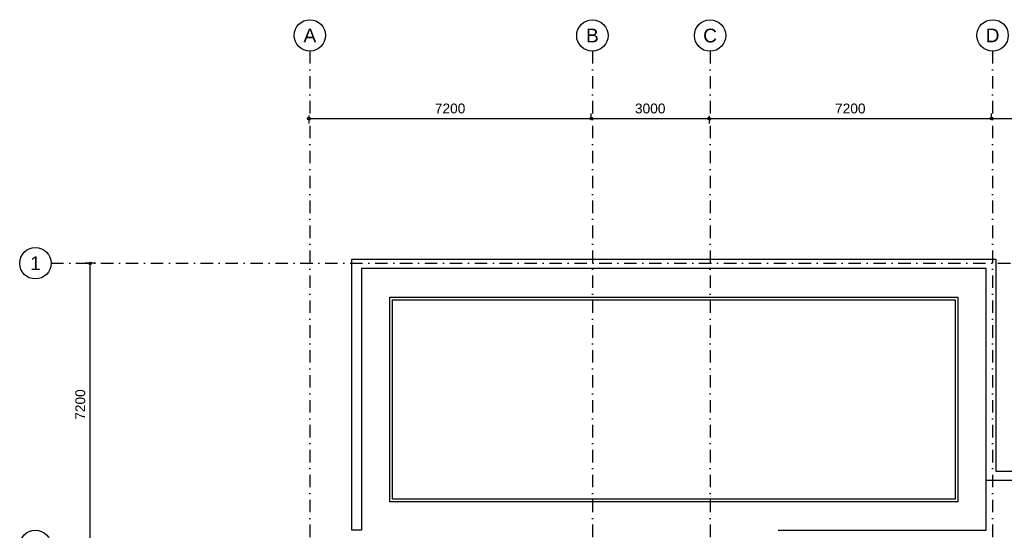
# Model space of a CAD drawing. Header units: millimetres. Extents: x 1137596 to 6076935, y -417599 to 265181.
# Tile 44 of 47: x 1438634 to 1463729, y -298676 to -285665. Entities that reach past the tile are written whole.
import ezdxf
from ezdxf.enums import TextEntityAlignment as Align

# ---------------------------------------------------------------- set-up
doc = ezdxf.new("R2010")
doc.units = ezdxf.units.MM
doc.header["$LTSCALE"] = 50
doc.header["$PDMODE"] = 3
doc.header["$PDSIZE"] = 1
doc.linetypes.add('DASHDOT2', pattern=[12.7, 6.35, -3.175, 0, -3.175])
doc.layers.get('0').update_dxf_attribs({"linetype": 'CONTINUOUS'})
doc.layers.get('DEFPOINTS').update_dxf_attribs({"linetype": 'CONTINUOUS'})
for name, color, linetype in [('AL27----_DAKEN', 7, 'CONTINUOUS'), ('bib @ 100', 7, 'CONTINUOUS'), ('DIM25', 1, 'CONTINUOUS'), ('Stramien-Alg-Az', 9, 'DASHDOT2'), ('Stramien-Alg-Drs', 8, 'CONTINUOUS'), ('Stramien-Alg-Txt', 2, 'CONTINUOUS')]:
    doc.layers.add(name, color=color, linetype=linetype)
doc.styles.add('BOS3', font='arial.ttf')
doc.dimstyles.new('BOS3', dxfattribs={"dimtxt": 2.5, "dimasz": 1.25, "dimexe": 1.25, "dimexo": 0, "dimgap": 1.25, "dimtad": 1, "dimdec": 3, "dimdsep": 46, "dimtxsty": 'BOS3', "dimblk": 'SMALL', "dimblk1": 'SMALL', "dimblk2": 'SMALL', "dimsah": 1, "dimcen": 2.5, "dimclrd": 1, "dimclre": 1, "dimclrt": 2, "dimadec": 4, "dimazin": 2, "dimtfac": 0.4, "dimtdec": 0, "dimtix": 1, "dimtmove": 2, "dimatfit": 3, "dimfxl": 1.25, "dimfxlon": 1, "dimtvp": 1, "dimtolj": 1, "dimarcsym": 0})

# ---------------------------------------------------------------- blocks, each defined once
blk = doc.blocks.new('*U247')
at = {"layer": 'Stramien-Alg-Drs'}
blk.add_circle((-4, 0), 4, dxfattribs=at)
at = {"layer": 'Stramien-Alg-Txt', "style": 'BOS3'}
blk.add_attdef('TEKST', text='', height=3.5, dxfattribs=at).set_placement((-4, 0), align=Align.MIDDLE)
blk = doc.blocks.new('_Small')
at = {"color": 0, "linetype": 'ByBlock', "lineweight": -2}
blk.add_circle((0, 0), 0.25, dxfattribs=at)
blk = doc.blocks.new('*D173')
at = {"layer": 'DEFPOINTS', "color": 0, "transparency": 16777216}
for p in [(704627, -563117), (704882, -563117), (704627, -570317)]:
    blk.add_point(p, dxfattribs=at)
at = {"layer": 'DIM25', "color": 1, "lineweight": -2, "transparency": 16777216}
for p, q in [((704752, -563117), (704502, -563117)), ((704627, -570317), (704627, -563117)), ((704627, -570317), (704752, -570317))]:
    blk.add_line(p, q, dxfattribs=at)
at = {"layer": 'DIM25', "color": 1, "lineweight": -2, "transparency": 16777216, "xscale": 125, "yscale": 125, "zscale": 125}
for p, rotation in [((704627, -563117), 90), ((704627, -570317), 270)]:
    blk.add_blockref('_Small', p, dxfattribs=dict(at, rotation=rotation))
at = {"layer": 'DIM25', "color": 2, "transparency": 16777216, "insert": (704374, -566717), "char_height": 250, "attachment_point": 5, "rotation": 90, "style": 'BOS3'}
blk.add_mtext('\\A1;7200', dxfattribs=at)
blk = doc.blocks.new('*D190')
at = {"layer": 'DEFPOINTS', "color": 0, "transparency": 16777216}
for p in [(710199, -559231), (717399, -559428), (717399, -559557)]:
    blk.add_point(p, dxfattribs=at)
at = {"layer": 'DIM25', "color": 1, "lineweight": -2, "transparency": 16777216}
for p, q in [((710199, -559356), (710199, -559553)), ((717399, -559432), (717399, -559303)), ((710199, -559428), (717399, -559428))]:
    blk.add_line(p, q, dxfattribs=at)
at = {"layer": 'DIM25', "color": 1, "lineweight": -2, "transparency": 16777216, "xscale": 125, "yscale": 125, "zscale": 125, "rotation": 180}
blk.add_blockref('_Small', (710199, -559428), dxfattribs=at)
at = {"layer": 'DIM25', "color": 1, "lineweight": -2, "transparency": 16777216, "xscale": 125, "yscale": 125, "zscale": 125}
blk.add_blockref('_Small', (717399, -559428), dxfattribs=at)
at = {"layer": 'DIM25', "color": 2, "transparency": 16777216, "insert": (713799, -559175), "char_height": 250, "attachment_point": 5, "style": 'BOS3'}
blk.add_mtext('\\A1;7200', dxfattribs=at)
blk = doc.blocks.new('*D191')
at = {"layer": 'DEFPOINTS', "color": 0, "transparency": 16777216}
for p in [(720399, -559234), (717399, -559557), (720399, -559428)]:
    blk.add_point(p, dxfattribs=at)
at = {"layer": 'DIM25', "color": 1, "lineweight": -2, "transparency": 16777216}
for p, q in [((717399, -559432), (717399, -559303)), ((720399, -559359), (720399, -559553)), ((717399, -559428), (720399, -559428))]:
    blk.add_line(p, q, dxfattribs=at)
at = {"layer": 'DIM25', "color": 1, "lineweight": -2, "transparency": 16777216, "xscale": 125, "yscale": 125, "zscale": 125, "rotation": 180}
blk.add_blockref('_Small', (717399, -559428), dxfattribs=at)
at = {"layer": 'DIM25', "color": 1, "lineweight": -2, "transparency": 16777216, "xscale": 125, "yscale": 125, "zscale": 125}
blk.add_blockref('_Small', (720399, -559428), dxfattribs=at)
at = {"layer": 'DIM25', "color": 2, "transparency": 16777216, "insert": (718899, -559175), "char_height": 250, "attachment_point": 5, "style": 'BOS3'}
blk.add_mtext('\\A1;3000', dxfattribs=at)
blk = doc.blocks.new('*D192')
at = {"layer": 'DEFPOINTS', "color": 0, "transparency": 16777216}
for p in [(720399, -559234), (727599, -559428), (727599, -559476)]:
    blk.add_point(p, dxfattribs=at)
at = {"layer": 'DIM25', "color": 1, "lineweight": -2, "transparency": 16777216}
for p, q in [((720399, -559359), (720399, -559553)), ((727599, -559428), (727599, -559303)), ((720399, -559428), (727599, -559428))]:
    blk.add_line(p, q, dxfattribs=at)
at = {"layer": 'DIM25', "color": 1, "lineweight": -2, "transparency": 16777216, "xscale": 125, "yscale": 125, "zscale": 125, "rotation": 180}
blk.add_blockref('_Small', (720399, -559428), dxfattribs=at)
at = {"layer": 'DIM25', "color": 1, "lineweight": -2, "transparency": 16777216, "xscale": 125, "yscale": 125, "zscale": 125}
blk.add_blockref('_Small', (727599, -559428), dxfattribs=at)
at = {"layer": 'DIM25', "color": 2, "transparency": 16777216, "insert": (723999, -559175), "char_height": 250, "attachment_point": 5, "style": 'BOS3'}
blk.add_mtext('\\A1;7200', dxfattribs=at)
blk = doc.blocks.new('*D193')
at = {"layer": 'DEFPOINTS', "color": 0, "transparency": 16777216}
for p in [(727599, -559476), (731199, -559428), (731199, -559476)]:
    blk.add_point(p, dxfattribs=at)
at = {"layer": 'DIM25', "color": 1, "lineweight": -2, "transparency": 16777216}
for p, q in [((727599, -559428), (727599, -559303)), ((731199, -559428), (731199, -559303)), ((727599, -559428), (731199, -559428))]:
    blk.add_line(p, q, dxfattribs=at)
at = {"layer": 'DIM25', "color": 1, "lineweight": -2, "transparency": 16777216, "xscale": 125, "yscale": 125, "zscale": 125, "rotation": 180}
blk.add_blockref('_Small', (727599, -559428), dxfattribs=at)
at = {"layer": 'DIM25', "color": 1, "lineweight": -2, "transparency": 16777216, "xscale": 125, "yscale": 125, "zscale": 125}
blk.add_blockref('_Small', (731199, -559428), dxfattribs=at)
at = {"layer": 'DIM25', "color": 2, "transparency": 16777216, "insert": (729399, -559175), "char_height": 250, "attachment_point": 5, "style": 'BOS3'}
blk.add_mtext('\\A1;3600', dxfattribs=at)
blk = doc.blocks.new('stramienen')
at = {"layer": 'Stramien-Alg-Az'}
for points in [[(710225.4193, -557711.0234), (710225.4193, -629125.5137)], [(717425.4193, -557711.0234), (717425.4193, -629125.5137)], [(720425.4195, -557711.0234), (720425.4195, -629125.5137)], [(727625.4193, -557711.0234), (727625.4193, -629125.5137)], [(703629.6064, -563117.1403), (776404.4348, -563117.1403)]]:
    blk.add_lwpolyline(points, dxfattribs=at)
at = {"layer": 'bib @ 100', "xscale": 100, "yscale": 100, "zscale": 100}
for p, values in [((710625.4193, -557311.0234), {'TEKST': 'A'}), ((717825.4182, -557313.7773), {'TEKST': 'B'}), ((720825.418, -557314.9248), {'TEKST': 'C'}), ((728025.4193, -557311.0234), {'TEKST': 'D'}), ((703629.6064, -563117.1403), {'TEKST': '1'}), ((703629.6064, -570317.1403), {'TEKST': '2'})]:
    blk.add_blockref('*U247', p, dxfattribs=at).add_auto_attribs(values)
at = {"layer": 'DIM25'}
for base, p1, p2, picture, middle in [((717398.67, -559427.6625), (710198.6698, -559230.9518), (717398.67, -559557.116), '*D190', (713798.6699, -559175.0193)), ((720398.545, -559427.6625), (717398.545, -559557.116), (720398.545, -559233.6125), '*D191', (718898.545, -559174.934)), ((727598.6689, -559427.6625), (720398.669, -559233.6125), (727598.6689, -559476.336), '*D192', (723998.669, -559175.0193)), ((731198.5759, -559427.6625), (727598.5759, -559476.336), (731198.5759, -559476.3473), '*D193', (729398.5759, -559174.934))]:
    dim = blk.add_linear_dim(base=base, p1=p1, p2=p2, dimstyle='BOS3', override={"dimscale": 0, "dimtxt": 2.5, "dimasz": 1.25, "dimexe": 1.25, "dimexo": 1.25, "dimgap": 1.25, "dimclrt": 2, "dimfxl": 1.25, "dimfxlon": 1}, dxfattribs=at)
    dim.commit()
    dim.dimension.update_dxf_attribs({"geometry": picture, "text_midpoint": middle})
dim = blk.add_linear_dim(base=(704626.52664, -563117.13734), p1=(704626.52664, -570317.13685), p2=(704882.46968, -563117.13734), angle=90, dimstyle='BOS3', override={"dimscale": 0, "dimexo": 1.25, "dimfxlon": 1}, dxfattribs=at)
dim.commit()
dim.dimension.update_dxf_attribs({"geometry": '*D173', "text_midpoint": (704373.88339, -566717.13709)})

msp = doc.modelspace()

# ---------------------------------------------------------------- linework, layer by layer
at = {"layer": 'AL27----_DAKEN', "color": 1}
for points in [[(1467005.8843, -297406.5731), (1463269.8955, -297406.5731), (1463269.8955, -292006.5731), (1447341.8955, -292006.5731), (1447341.8955, -298675.5506), (1447101.895, -298675.5498), (1447101.895, -291766.5731), (1463509.8955, -291766.5731), (1463509.8955, -297166.5731), (1467005.8841, -297166.57)], [(1462544.8955, -292731.5731), (1462544.8955, -297950.5731), (1448066.8955, -297950.5731), (1448066.8955, -292731.5731)], [(1462474.8965, -292801.5731), (1462474.8965, -297880.5731), (1448136.8955, -297880.5731), (1448136.8955, -292801.5731)]]:
    msp.add_lwpolyline(points, close=True, dxfattribs=at)
msp.add_lwpolyline([(1457965.2647, -298675.5809), (1463269.8955, -298675.5809), (1463269.8955, -292006.5731), (1447341.8955, -292006.5731), (1447341.8955, -298675.5506)], dxfattribs=at)

# ---------------------------------------------------------------- block references
msp.add_blockref('stramienen', (735804.6339, 271245.5598))

doc.saveas('drawing.dxf')
